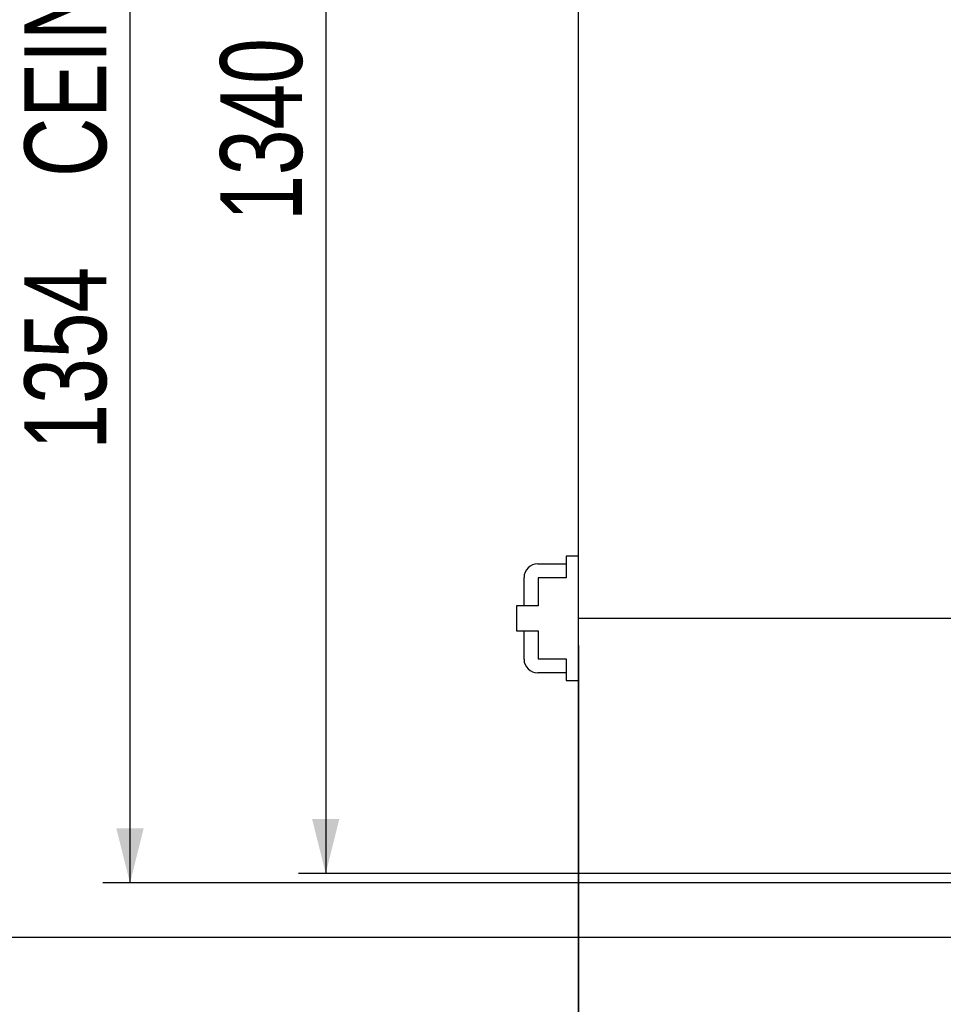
# Model space of a CAD drawing. Header units: millimetres. Extents: x 5 to 415, y 5 to 292.
# Tile 3 of 35: x 39 to 73, y 62 to 98. Entities that reach past the tile are written whole.
import ezdxf

# ---------------------------------------------------------------- set-up
doc = ezdxf.new("R2010")
doc.units = ezdxf.units.MM
doc.layers.add('COTES', color=1, linetype='Continuous')
doc.layers.add('TRAIT-FORT', color=4, linetype='Continuous', lineweight=25)
doc.styles.add('SLDTEXTSTYLE0', font='TXT', dxfattribs={"width": 0.75})
doc.dimstyles.new('SLDDIMSTYLE0', dxfattribs={"dimtxt": 3, "dimasz": 2, "dimexe": 0, "dimexo": 0.0625, "dimgap": 0.75, "dimtad": 1, "dimlfac": 20, "dimrnd": 1e-09, "dimzin": 12, "dimdsep": 46, "dimtxsty": 'SLDTEXTSTYLE0', "dimsah": 1, "dimcen": 0.09, "dimadec": 0, "dimazin": 3, "dimtfac": 1, "dimtofl": 0, "dimtmove": 0, "dimatfit": 3, "dimfxl": 1, "dimfrac": 2, "dimtolj": 1, "dimtzin": 12, "dimarcsym": 0})

# ---------------------------------------------------------------- blocks, each defined once
blk = doc.blocks.new('_D')
at = {"layer": 'COTES', "color": 1, "transparency": 16777216}
for p, q in [((58.514, 135.848), (34.232, 135.848)), ((35.232, 135.848), (35.232, 64.148)), ((73.814, 64.148), (34.232, 64.148))]:
    blk.add_line(p, q, dxfattribs=at)
for points in [[(35.232, 135.848), (34.732, 133.848), (35.732, 133.848)], [(35.232, 64.148), (35.732, 66.148), (34.732, 66.148)]]:
    blk.add_solid(points, dxfattribs=at)
at = {"layer": 'COTES', "color": 1, "transparency": 16777216, "char_height": 3, "attachment_point": 1, "rotation": 90, "style": 'SLDTEXTSTYLE0'}
for s, insert in [('OUVERTURE DALLES FP', (31.364, 83.671)), ('1434', (31.364, 73.679))]:
    blk.add_mtext(s, dxfattribs=dict(at, insert=insert))
blk = doc.blocks.new('_D_1')
at = {"layer": 'COTES', "color": 1, "transparency": 16777216}
for p, q in [((76.164, 133.498), (49.245, 133.498)), ((50.245, 133.498), (50.245, 66.498)), ((76.164, 66.498), (49.245, 66.498))]:
    blk.add_line(p, q, dxfattribs=at)
for points in [[(50.245, 133.498), (49.745, 131.498), (50.745, 131.498)], [(50.245, 66.498), (50.745, 68.498), (49.745, 68.498)]]:
    blk.add_solid(points, dxfattribs=at)
at = {"layer": 'COTES', "color": 1, "transparency": 16777216, "char_height": 3, "attachment_point": 1, "rotation": 90, "style": 'SLDTEXTSTYLE0'}
for s, insert in [('TOLE', (46.378, 100.417)), ('1340', (46.378, 90.425))]:
    blk.add_mtext(s, dxfattribs=dict(at, insert=insert))
blk = doc.blocks.new('_D_2')
at = {"layer": 'COTES', "color": 1, "transparency": 16777216}
for p, q in [((88.514, 64.148), (34.232, 64.148)), ((35.232, 45.848), (35.232, 64.148)), ((88.514, 45.848), (34.232, 45.848))]:
    blk.add_line(p, q, dxfattribs=at)
for points in [[(35.232, 64.148), (34.732, 62.148), (35.732, 62.148)], [(35.232, 45.848), (35.732, 47.848), (34.732, 47.848)]]:
    blk.add_solid(points, dxfattribs=at)
at = {"layer": 'COTES', "color": 1, "transparency": 16777216, "insert": (31.364, 51.673), "char_height": 3, "attachment_point": 1, "rotation": 90, "style": 'SLDTEXTSTYLE0'}
blk.add_mtext('366', dxfattribs=at)
blk = doc.blocks.new('_D_8')
at = {"layer": 'COTES', "color": 1, "transparency": 16777216}
for p, q in [((59.514, 74.848), (59.514, 20.566)), ((74.814, 74.848), (74.814, 20.566)), ((59.514, 21.566), (74.814, 21.566))]:
    blk.add_line(p, q, dxfattribs=at)
for points in [[(59.514, 21.566), (61.514, 21.066), (61.514, 22.066)], [(74.814, 21.566), (72.814, 22.066), (72.814, 21.066)]]:
    blk.add_solid(points, dxfattribs=at)
at = {"layer": 'COTES', "color": 1, "transparency": 16777216, "insert": (63.839, 25.433), "char_height": 3, "attachment_point": 1, "style": 'SLDTEXTSTYLE0'}
blk.add_mtext('306', dxfattribs=at)
blk = doc.blocks.new('_D_9')
at = {"layer": 'COTES', "color": 1, "transparency": 16777216}
for p, q in [((75.814, 133.848), (42.073, 133.848)), ((43.073, 133.848), (43.073, 66.148)), ((75.814, 66.148), (42.073, 66.148))]:
    blk.add_line(p, q, dxfattribs=at)
for points in [[(43.073, 133.848), (42.573, 131.848), (43.573, 131.848)], [(43.073, 66.148), (43.573, 68.148), (42.573, 68.148)]]:
    blk.add_solid(points, dxfattribs=at)
at = {"layer": 'COTES', "color": 1, "transparency": 16777216, "char_height": 3, "attachment_point": 1, "rotation": 90, "style": 'SLDTEXTSTYLE0'}
for s, insert in [('CEINTURE INT.', (39.206, 92.031)), ('1354', (39.206, 82.04))]:
    blk.add_mtext(s, dxfattribs=dict(at, insert=insert))

msp = doc.modelspace()

# ---------------------------------------------------------------- linework, layer by layer
at = {"layer": 'TRAIT-FORT', "color": 4, "linetype": 'Continuous', "lineweight": 25}
for p, q in [((59.51416, 75.84801), (59.51416, 105.84801)), ((59.05666, 78.13051), (59.05666, 77.33051)), ((59.51416, 78.13051), (59.05666, 78.13051)), ((58.01416, 77.84801), (59.05666, 77.84801)), ((57.51416, 76.30551), (57.51416, 77.34801)), ((58.03166, 77.33051), (58.03166, 76.30551)), ((59.05666, 77.33051), (58.03166, 77.33051)), ((57.23166, 76.30551), (57.23166, 75.39051)), ((58.03166, 76.30551), (57.23166, 76.30551)), ((74.81416, 75.84801), (59.51416, 75.84801)), ((59.51416, 45.84801), (59.51416, 75.84801)), ((57.23166, 75.39051), (58.03166, 75.39051)), ((57.51416, 74.34801), (57.51416, 75.39051)), ((58.03166, 75.39051), (58.03166, 74.36551)), ((58.03166, 74.36551), (59.05666, 74.36551)), ((59.05666, 74.36551), (59.05666, 73.56551)), ((59.05666, 73.84801), (58.01416, 73.84801)), ((59.05666, 73.56551), (59.51416, 73.56551))]:
    msp.add_line(p, q, dxfattribs=at)
for centre, start, end in [((58.01416, 77.34801), 90, 180), ((58.01416, 74.34801), 180, 270)]:
    msp.add_arc(centre, 0.5, start, end, dxfattribs=at)

# ---------------------------------------------------------------- dimensions: what is measured, and where the dimension line sits
at = {"layer": 'COTES', "color": 1}
for base, p1, p2, text, picture, middle in [((35.23166, 64.14801), (59.51416, 135.84801), (74.81416, 64.14801), '<> OUVERTURE DALLES FP', '_D', (35.23166, 99.99801)), ((43.07315, 66.14801), (76.81416, 133.84801), (76.81416, 66.14801), '<> CEINTURE INT.', '_D_9', (43.07315, 99.99801)), ((50.24499, 66.49801), (77.16416, 133.49801), (77.16416, 66.49801), '<> TOLE', '_D_1', (50.24499, 99.99801))]:
    dim = msp.add_linear_dim(base=base, p1=p1, p2=p2, angle=90, text=text, dimstyle='SLDDIMSTYLE0', dxfattribs=at)
    dim.commit()
    dim.dimension.update_dxf_attribs({"geometry": picture, "text_midpoint": middle, "dimtype": 160})
dim = msp.add_linear_dim(base=(74.81416, 21.56551), p1=(59.51416, 75.84801), p2=(74.81416, 75.84801), dimstyle='SLDDIMSTYLE0', dxfattribs=at)
dim.commit()
dim.dimension.update_dxf_attribs({"geometry": '_D_8', "text_midpoint": (67.16416, 21.56551), "dimtype": 160})
dim = msp.add_linear_dim(base=(35.23166, 64.14801), p1=(89.51416, 45.84801), p2=(89.51416, 64.14801), angle=90, dimstyle='SLDDIMSTYLE0', dxfattribs=at)
dim.commit()
dim.dimension.update_dxf_attribs({"geometry": '_D_2', "text_midpoint": (35.23166, 54.99801), "dimtype": 160})

doc.saveas('drawing.dxf')
